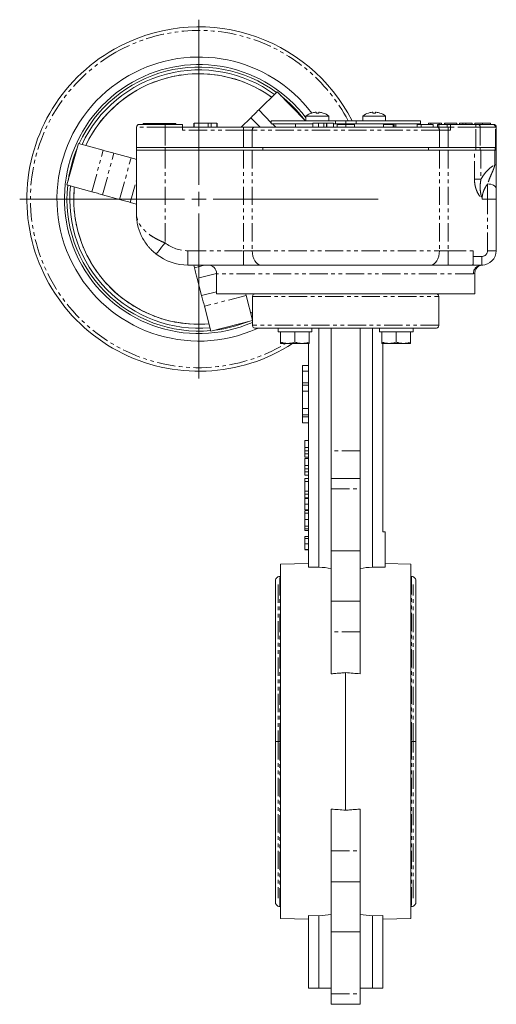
# Model space of a CAD drawing. Header units: millimetres. Extents: x 16 to 524, y -45 to 488.
# Tile 8 of 8: x 357 to 524, y 145 to 488. Entities that reach past the tile are written whole.
import ezdxf

# ---------------------------------------------------------------- set-up
doc = ezdxf.new("R2010")
doc.units = ezdxf.units.MM
doc.linetypes.add('PHANTOM', pattern=[12.7, 6.35, -1.27, 1.27, -1.27, 1.27, -1.27])

# ---------------------------------------------------------------- blocks, each defined once
blk = doc.blocks.new('SW_CENTERMARKSYMBOL_20')
at = {"color": 0, "linetype": 'Continuous', "lineweight": 0}
for p, q in [((0, 5), (0, 62.5)), ((-5, 0), (-62.5, 0)), ((0, 0), (-2.5, 0)), ((0, 0), (0, 2.5)), ((0, 0), (0, -2.5)), ((0, 0), (2.5, 0)), ((5, 0), (62.5, 0)), ((0, -5), (0, -62.5))]:
    blk.add_line(p, q, dxfattribs=at)

msp = doc.modelspace()

# ---------------------------------------------------------------- linework, layer by layer
at = {"color": 7, "linetype": 'Continuous', "lineweight": 15}
for p, q in [((440.77, 456.95), (447.17, 463.25)), ((447.17, 463.25), (457.07, 453.19)), ((438.02, 454.24), (434.61, 450.89)), ((445.15, 453.09), (445.15, 452.09)), ((467.59, 453.09), (445.15, 453.09)), ((449.22, 453.09), (449.22, 453.19)), ((452.1, 453.19), (449.22, 453.19)), ((452.1, 453.09), (452.1, 453.19)), ((452.43, 453.19), (452.1, 453.19)), ((452.43, 453.09), (452.43, 453.19)), ((452.86, 453.19), (452.43, 453.19)), ((452.86, 453.09), (452.86, 453.19)), ((453.47, 453.19), (453.47, 453.09)), ((454.13, 453.19), (453.69, 453.19)), ((454.13, 453.09), (454.13, 453.19)), ((454.31, 453.19), (454.13, 453.19)), ((454.31, 453.09), (454.31, 453.19)), ((455.11, 453.19), (454.31, 453.19)), ((455.11, 453.09), (455.11, 453.19)), ((455.28, 453.19), (455.11, 453.19)), ((455.28, 453.09), (455.28, 453.19)), ((455.92, 453.09), (455.92, 453.19)), ((457.18, 453.19), (456.73, 453.19)), ((457.18, 453.09), (457.18, 453.19)), ((457.24, 453.19), (457.18, 453.19)), ((457.24, 453.09), (457.24, 453.19)), ((457.25, 453.19), (457.24, 453.19)), ((457.25, 454.81), (457.25, 453.09)), ((465.25, 454.81), (457.25, 454.81)), ((460.81, 455.86), (460.81, 456.13)), ((461.69, 456.13), (461.69, 455.86)), ((465.25, 453.09), (465.25, 454.81)), ((465.25, 453.19), (466.28, 453.19)), ((466.28, 453.19), (466.28, 453.09)), ((466.28, 453.19), (471.15, 453.19)), ((467.59, 452.09), (467.59, 453.09)), ((467.59, 453.09), (471.15, 453.09)), ((471.15, 453.19), (471.15, 453.09)), ((471.15, 453.19), (476.02, 453.19)), ((471.15, 452.09), (471.15, 453.09)), ((471.15, 453.09), (474.71, 453.09)), ((474.71, 453.09), (474.71, 452.09)), ((497.15, 453.09), (474.71, 453.09)), ((476.02, 453.09), (476.02, 453.19)), ((477.05, 454.81), (477.05, 453.09)), ((485.05, 454.81), (477.05, 454.81)), ((480.61, 455.86), (480.61, 456.13)), ((481.49, 456.13), (481.49, 455.86)), ((483.06, 455.86), (483.06, 455.87)), ((485.05, 453.09), (485.05, 454.81)), ((497.15, 452.09), (497.15, 453.09)), ((398.15, 450.89), (398.15, 443.89)), ((399.15, 451.89), (408.15, 451.89)), ((400.48, 452.21), (400.48, 451.89)), ((400.48, 452.21), (411.82, 452.21)), ((408.15, 451.89), (414.15, 451.89)), ((411.82, 451.89), (411.82, 452.21)), ((414.15, 451.89), (414.15, 450.89)), ((414.15, 449.89), (414.15, 450.89)), ((414.15, 450.89), (435.48, 450.89)), ((418.15, 452.39), (418.15, 450.89)), ((418.25, 452.39), (418.25, 450.89)), ((423.18, 452.39), (418.25, 452.39)), ((423.18, 452.39), (423.18, 450.89)), ((424.2, 452.39), (423.18, 452.39)), ((424.2, 452.39), (424.2, 450.89)), ((426.15, 452.39), (424.2, 452.39)), ((426.15, 452.39), (426.15, 450.89)), ((426.25, 452.39), (426.25, 450.89)), ((435.48, 450.89), (439.11, 450.89)), ((439.11, 450.89), (503.19, 450.89)), ((445.15, 452.09), (459.78, 452.09)), ((453.65, 452.09), (453.65, 450.89)), ((459.69, 452.39), (459.69, 450.89)), ((461.61, 452.39), (461.61, 450.89)), ((464.42, 452.39), (464.42, 450.89)), ((464.51, 452.39), (464.42, 452.39)), ((464.51, 452.39), (464.51, 450.89)), ((466.78, 452.09), (467.59, 452.09)), ((466.87, 452.39), (466.87, 450.89)), ((467.59, 452.09), (471.15, 452.09)), ((468.15, 451.89), (468.15, 450.89)), ((468.15, 451.89), (471.15, 451.89)), ((471.15, 452.09), (474.71, 452.09)), ((471.15, 451.89), (471.15, 450.89)), ((471.15, 451.89), (474.15, 451.89)), ((474.15, 451.89), (474.15, 450.89)), ((474.71, 452.09), (497.15, 452.09)), ((484.28, 451.89), (484.28, 450.89)), ((484.28, 451.89), (487.65, 451.89)), ((487.65, 451.89), (487.65, 450.89)), ((487.65, 451.89), (487.97, 451.89)), ((487.97, 451.89), (487.97, 450.89)), ((488.65, 450.89), (488.65, 452.09)), ((495.99, 451.89), (495.99, 450.89)), ((495.99, 451.89), (497.4, 451.89)), ((497.4, 451.89), (497.4, 450.89)), ((497.4, 451.89), (501.65, 451.89)), ((500.02, 452.39), (500.02, 451.89)), ((500.75, 452.39), (500.02, 452.39)), ((500.75, 452.39), (500.75, 451.89)), ((503.7, 452.39), (500.75, 452.39)), ((501.65, 451.89), (501.65, 450.89)), ((503.15, 451.89), (503.15, 450.89)), ((503.15, 451.89), (503.6, 451.89)), ((503.19, 450.89), (506.81, 450.89)), ((503.6, 451.89), (503.6, 450.89)), ((503.6, 451.89), (506.53, 451.89)), ((503.7, 452.39), (503.7, 451.89)), ((504.48, 452.39), (503.7, 452.39)), ((504.48, 452.39), (504.48, 451.89)), ((505.57, 452.39), (505.57, 451.89)), ((505.66, 452.39), (505.57, 452.39)), ((505.66, 452.39), (505.66, 451.89)), ((509.84, 452.39), (505.66, 452.39)), ((506.53, 451.89), (506.53, 450.89)), ((506.53, 451.89), (507.65, 451.89)), ((506.81, 450.89), (507.65, 450.89)), ((507.65, 450.89), (507.65, 451.89)), ((507.65, 451.89), (516.54, 451.89)), ((507.65, 450.89), (507.65, 449.89)), ((509.84, 452.39), (509.84, 451.89)), ((510.84, 452.39), (510.84, 451.89)), ((511.93, 452.39), (511.93, 451.89)), ((515.21, 452.39), (513.05, 452.39)), ((515.21, 452.39), (515.21, 451.89)), ((516.11, 452.39), (516.11, 451.89)), ((517.29, 451.89), (516.54, 451.89)), ((517.29, 451.89), (522.48, 451.89)), ((518.88, 452.39), (518.88, 451.89)), ((521.66, 452.39), (521.66, 451.89)), ((522.65, 451.89), (522.48, 451.89)), ((523.65, 450.89), (523.65, 443.89)), ((373.9, 430.83), (377.9, 445.29)), ((386.56, 442.89), (377.9, 445.29)), ((398.1, 443.89), (398.1, 442.89)), ((398.1, 443.89), (408.1, 443.89)), ((398.1, 442.89), (408.1, 442.89)), ((398.1, 442.89), (398.1, 420.89)), ((408.1, 443.89), (435.48, 443.89)), ((408.1, 442.89), (435.48, 442.89)), ((408.15, 443.89), (435.48, 443.89)), ((435.48, 443.89), (438.51, 443.89)), ((435.48, 442.89), (438.51, 442.89)), ((438.51, 443.89), (503.79, 443.89)), ((438.51, 442.89), (503.79, 442.89)), ((442.17, 443.89), (442.17, 442.89)), ((500.03, 443.89), (500.03, 442.89)), ((503.79, 443.89), (506.81, 443.89)), ((503.79, 442.89), (506.81, 442.89)), ((506.81, 443.89), (516.54, 443.89)), ((506.81, 443.89), (516.49, 443.89)), ((506.81, 442.89), (516.49, 442.89)), ((506.81, 442.89), (516.03, 442.89)), ((517.99, 442.89), (516.49, 442.89)), ((518.04, 443.89), (516.54, 443.89)), ((517.99, 442.89), (523.27, 442.89)), ((518.04, 443.89), (523.32, 443.89)), ((518.3, 442.89), (523.09, 442.89)), ((523.6, 442.89), (523.27, 442.89)), ((523.65, 443.89), (523.32, 443.89)), ((523.6, 443.89), (523.6, 442.89)), ((523.6, 442.89), (523.6, 437.78)), ((390.28, 441.87), (396.24, 440.22)), ((382.56, 428.44), (373.9, 430.83)), ((523.6, 429.5), (523.6, 425.89)), ((386.28, 427.41), (392.24, 425.76)), ((523.6, 425.89), (523.6, 407.89)), ((395.96, 424.73), (398.1, 424.14)), ((515.6, 407.89), (515.6, 405.89)), ((515.6, 402.89), (515.6, 405.89)), ((435.48, 402.89), (416.1, 402.89)), ((418.35, 401.98), (418.11, 402.89)), ((441.53, 402.89), (435.48, 402.89)), ((500.77, 402.89), (441.53, 402.89)), ((506.81, 402.89), (500.77, 402.89)), ((515.11, 402.89), (506.81, 402.89)), ((515.6, 402.89), (515.11, 402.89)), ((518.6, 402.89), (515.6, 402.89)), ((420.87, 392.25), (419.32, 398.24)), ((426.1, 399.89), (426.1, 392.89)), ((516.1, 392.89), (516.1, 399.91)), ((516.1, 392.89), (426.1, 392.89)), ((436.36, 392.28), (438.6, 383.65)), ((438.6, 391.89), (438.6, 381.89)), ((448.46, 392.89), (448.33, 392.78)), ((503.6, 381.89), (503.6, 391.89)), ((421.84, 388.52), (424.09, 379.82)), ((438.6, 386.45), (437.95, 386.15)), ((438.29, 384.82), (438.6, 384.96)), ((438.6, 383.58), (424.09, 379.82)), ((447.52, 380.89), (447.52, 379.59)), ((459.31, 380.89), (447.52, 380.89)), ((459.31, 380.89), (459.31, 379.59)), ((461.77, 380.89), (461.77, 297.66)), ((466.1, 380.89), (466.1, 338.13)), ((476.1, 380.89), (476.1, 338.13)), ((480.43, 297.66), (480.43, 380.89)), ((482.87, 380.89), (482.87, 379.59)), ((494.66, 380.89), (482.87, 380.89)), ((494.66, 380.89), (494.66, 379.59)), ((459.31, 379.59), (447.52, 379.59)), ((448.42, 379.59), (448.42, 376.04)), ((453.42, 379.59), (453.42, 376.04)), ((458.42, 379.59), (458.42, 376.04)), ((494.66, 379.59), (482.87, 379.59)), ((483.77, 379.59), (483.77, 376.04)), ((488.77, 379.59), (488.77, 376.04)), ((493.77, 379.59), (493.77, 376.04)), ((448.42, 375.59), (450.92, 375.59)), ((450.92, 375.59), (455.92, 375.59)), ((458.42, 375.59), (455.92, 375.59)), ((458.1, 375.59), (458.1, 370.89)), ((458.13, 370.89), (458.13, 375.59)), ((483.77, 375.59), (486.27, 375.59)), ((484.06, 375.59), (484.06, 370.89)), ((484.1, 370.89), (484.1, 375.59)), ((486.27, 375.59), (491.27, 375.59)), ((493.77, 375.59), (491.27, 375.59)), ((458.1, 370.89), (458.1, 297.58)), ((458.1, 370.89), (458.13, 370.89)), ((484.1, 370.89), (484.06, 370.89)), ((484.1, 309.89), (484.1, 370.89)), ((458.1, 367.89), (456.1, 367.89)), ((456.1, 365.89), (456.1, 367.89)), ((458.1, 365.89), (456.1, 365.89)), ((456.1, 361.81), (456.1, 365.89)), ((458.1, 361.81), (456.1, 361.81)), ((456.1, 361.09), (456.1, 361.81)), ((458.1, 361.09), (456.1, 361.09)), ((456.1, 358.92), (456.1, 361.09)), ((458.1, 358.92), (456.1, 358.92)), ((456.1, 352.86), (456.1, 358.92)), ((456.1, 352.86), (458.1, 352.86)), ((456.1, 350.69), (456.1, 352.86)), ((458.1, 350.69), (456.1, 350.69)), ((456.1, 349.97), (456.1, 350.69)), ((458.1, 349.97), (456.1, 349.97)), ((456.1, 347.89), (456.1, 349.97)), ((458.1, 347.89), (456.1, 347.89)), ((456.9, 341.74), (458.1, 341.74)), ((456.9, 341.74), (456.9, 339.34)), ((456.9, 338.11), (458.1, 338.11)), ((456.9, 337.09), (458.1, 337.09)), ((466.1, 338.13), (466.1, 328.49)), ((476.1, 328.49), (476.1, 338.13)), ((458.1, 335.99), (456.9, 335.99)), ((456.9, 335.47), (458.1, 335.47)), ((456.9, 335.47), (456.9, 333.07)), ((456.9, 331.84), (458.1, 331.84)), ((456.9, 330.82), (458.1, 330.82)), ((458.1, 329.72), (456.9, 329.72)), ((456.9, 328.47), (458.1, 328.47)), ((456.9, 328.47), (456.9, 327.42)), ((456.9, 327.42), (458.1, 327.42)), ((456.9, 327.42), (456.9, 324.07)), ((476.1, 328.49), (466.1, 328.49)), ((466.1, 328.49), (466.1, 324.87)), ((476.1, 328.49), (476.1, 324.87)), ((456.9, 324.07), (458.1, 324.07)), ((456.9, 324.07), (456.9, 323.08)), ((456.9, 323.08), (458.1, 323.08)), ((456.9, 323.05), (458.1, 323.05)), ((466.1, 324.87), (466.1, 303.26)), ((476.1, 324.87), (476.1, 303.26)), ((456.9, 321.83), (458.1, 321.83)), ((456.9, 321.56), (458.1, 321.56)), ((456.9, 319.59), (458.1, 319.59)), ((456.9, 319.46), (456.9, 319.15)), ((456.9, 317.61), (458.1, 317.61)), ((456.9, 317.34), (458.1, 317.34)), ((456.9, 317.19), (456.9, 316.59)), ((456.9, 316.44), (458.1, 316.44)), ((456.9, 314.2), (458.1, 314.2)), ((456.9, 311.95), (458.1, 311.95)), ((458.1, 310.99), (456.9, 310.99)), ((456.9, 310.42), (456.9, 310.99)), ((456.9, 310.42), (458.1, 310.42)), ((484.1, 309.89), (484.9, 309.89)), ((484.9, 309.89), (484.9, 297.56)), ((456.9, 308.35), (458.1, 308.35)), ((458.1, 307.59), (456.9, 307.59)), ((456.9, 305.8), (458.1, 305.8)), ((456.9, 303.77), (458.1, 303.77)), ((456.9, 303.69), (458.1, 303.69)), ((466.1, 303.26), (476.1, 303.26)), ((466.1, 303.26), (466.1, 285.76)), ((476.1, 303.26), (476.1, 285.76)), ((458.1, 298.85), (448.35, 298.64)), ((448.35, 175.14), (448.35, 298.64)), ((493.85, 298.64), (484.9, 298.84)), ((493.85, 298.64), (493.85, 236.89)), ((461.77, 297.66), (458.1, 297.58)), ((484.9, 297.56), (480.43, 297.66)), ((448.35, 294.39), (448.1, 294.39)), ((494.1, 294.39), (493.85, 294.39)), ((466.1, 285.76), (476.1, 285.76)), ((466.1, 285.76), (466.1, 275.03)), ((476.1, 285.76), (476.1, 275.03)), ((466.1, 275.03), (466.1, 260.46)), ((476.1, 275.03), (476.1, 260.46)), ((471.1, 212.91), (471.1, 260.87)), ((493.85, 236.89), (493.85, 175.14)), ((466.1, 213.32), (466.1, 198.75)), ((476.1, 198.75), (476.1, 213.32)), ((466.1, 198.75), (466.1, 188.02)), ((476.1, 198.75), (476.1, 188.02)), ((476.1, 188.02), (466.1, 188.02)), ((466.1, 188.02), (466.1, 170.52)), ((476.1, 188.02), (476.1, 170.52)), ((448.1, 179.39), (448.35, 179.39)), ((493.85, 179.39), (494.1, 179.39)), ((448.35, 175.14), (458.1, 174.93)), ((461.77, 176.12), (458.1, 176.2)), ((458.1, 150.89), (458.1, 176.2)), ((461.77, 150.89), (461.77, 176.12)), ((484.1, 176.2), (480.43, 176.12)), ((480.43, 150.89), (480.43, 176.12)), ((484.1, 150.89), (484.1, 176.2)), ((484.1, 174.93), (493.85, 175.14)), ((466.1, 170.52), (476.1, 170.52)), ((466.1, 170.52), (466.1, 148.91)), ((476.1, 170.52), (476.1, 148.91)), ((458.1, 150.89), (461.77, 150.89)), ((461.77, 150.89), (466.1, 150.89)), ((466.1, 148.91), (466.1, 145.29)), ((476.1, 150.89), (480.43, 150.89)), ((476.1, 148.91), (476.1, 145.29)), ((480.43, 150.89), (484.1, 150.89)), ((466.1, 145.29), (476.1, 145.29))]:
    msp.add_line(p, q, dxfattribs=at)
at = {"color": 8, "linetype": 'PHANTOM', "lineweight": 0}
for p, q in [((440.77, 456.95), (445.15, 452.5)), ((438.02, 454.24), (441.32, 450.89)), ((456.73, 453.09), (456.73, 453.19)), ((408.15, 450.89), (398.15, 450.89)), ((408.15, 450.89), (408.15, 451.89)), ((408.15, 450.89), (408.15, 443.89)), ((414.15, 450.89), (408.15, 450.89)), ((435.48, 449.89), (414.15, 449.89)), ((435.48, 450.89), (435.48, 449.89)), ((438.51, 449.89), (435.48, 449.89)), ((435.48, 449.89), (435.48, 443.89)), ((438.51, 449.89), (438.51, 443.89)), ((503.79, 449.89), (438.51, 449.89)), ((445.55, 452.09), (446.73, 450.89)), ((463.53, 452.39), (463.53, 450.89)), ((503.79, 449.89), (503.79, 443.89)), ((506.81, 449.89), (503.79, 449.89)), ((506.81, 450.89), (506.81, 449.89)), ((506.81, 449.89), (506.81, 443.89)), ((507.65, 449.89), (506.81, 449.89)), ((516.54, 450.89), (507.65, 450.89)), ((513.05, 452.39), (513.05, 451.89)), ((516.54, 450.89), (516.54, 451.89)), ((516.54, 443.89), (516.54, 450.89)), ((516.54, 450.89), (518.04, 450.89)), ((518.04, 450.89), (518.04, 443.89)), ((523.32, 450.89), (518.04, 450.89)), ((523.32, 443.89), (523.32, 450.89)), ((523.32, 450.89), (523.65, 450.89)), ((382.56, 428.44), (386.56, 442.89)), ((408.1, 443.89), (408.1, 442.89)), ((408.1, 442.89), (408.1, 410.64)), ((435.48, 442.89), (435.48, 407.89)), ((438.51, 442.89), (438.51, 407.89)), ((503.79, 442.89), (503.79, 407.89)), ((506.81, 442.89), (506.81, 407.89)), ((516.03, 432.78), (516.03, 442.89)), ((516.49, 442.89), (516.49, 443.89)), ((517.99, 443.89), (517.99, 442.89)), ((518.3, 442.89), (518.3, 432.78)), ((523.09, 437.78), (523.09, 442.89)), ((523.27, 442.89), (523.27, 443.89)), ((386.28, 427.41), (390.28, 441.87)), ((392.24, 425.76), (396.24, 440.22)), ((523.6, 437.78), (523.09, 437.78)), ((395.96, 424.73), (398.1, 432.45)), ((518.3, 432.78), (516.03, 432.78)), ((520.6, 425.89), (520.6, 431.17)), ((518.69, 425.89), (520.6, 425.89)), ((520.6, 407.89), (520.6, 425.89)), ((523.6, 425.89), (520.6, 425.89)), ((416.1, 402.89), (416.1, 407.89)), ((416.1, 407.89), (435.48, 407.89)), ((435.48, 402.89), (435.48, 407.89)), ((435.48, 407.89), (438.51, 407.89)), ((438.51, 407.89), (503.79, 407.89)), ((503.79, 407.89), (506.81, 407.89)), ((506.81, 402.89), (506.81, 407.89)), ((506.81, 407.89), (515.6, 407.89)), ((515.6, 405.89), (518.6, 405.89)), ((518.6, 402.89), (518.6, 405.89)), ((523.6, 407.89), (520.6, 407.89)), ((421.87, 402.89), (418.35, 401.98)), ((426.09, 400), (419.32, 398.24)), ((515.63, 399.89), (426.1, 399.89)), ((516.09, 399.91), (515.63, 399.89)), ((426.1, 393.61), (420.87, 392.25)), ((436.36, 392.28), (421.84, 388.52)), ((438.6, 391.89), (503.6, 391.89)), ((448.36, 392.79), (448.48, 392.89)), ((503.6, 381.89), (438.6, 381.89)), ((456.9, 339.34), (458.1, 339.34)), ((476.1, 338.13), (466.1, 338.13)), ((456.9, 333.07), (458.1, 333.07)), ((466.1, 324.87), (476.1, 324.87)), ((448.1, 236.89), (448.1, 294.39)), ((494.1, 294.39), (494.1, 236.89)), ((447.5, 291.52), (447.5, 236.89)), ((494.7, 236.89), (494.7, 291.52)), ((476.1, 275.03), (466.1, 275.03)), ((447.5, 236.89), (447.5, 182.27)), ((448.1, 179.39), (448.1, 236.89)), ((494.1, 236.89), (494.1, 179.39)), ((494.7, 182.27), (494.7, 236.89)), ((466.1, 198.75), (476.1, 198.75)), ((466.1, 148.91), (476.1, 148.91))]:
    msp.add_line(p, q, dxfattribs=at)
at = {"color": 7, "linetype": 'Continuous', "lineweight": 15, "flags": 128}
for points in [[(440.77, 456.95), (440.4, 456.58), (440.03, 456.22), (439.66, 455.86), (439.31, 455.51), (438.96, 455.17), (438.63, 454.84), (438.32, 454.54), (438.02, 454.24)], [(386.56, 442.89), (387.07, 442.75), (387.57, 442.62), (388.06, 442.48), (388.54, 442.35), (389.01, 442.22), (389.45, 442.09), (389.88, 441.98), (390.28, 441.87)], [(396.24, 440.22), (396.64, 440.11), (397.07, 439.99), (397.52, 439.86), (397.98, 439.73), (398.1, 439.7)], [(376.25, 425.89), (376.4, 429.49), (376.46, 430.13)], [(382.56, 428.44), (383.07, 428.3), (383.57, 428.16), (384.06, 428.02), (384.54, 427.89), (385.01, 427.76), (385.45, 427.64), (385.88, 427.52), (386.28, 427.41)], [(392.24, 425.76), (392.64, 425.65), (393.07, 425.53), (393.52, 425.41), (393.98, 425.28), (394.46, 425.14), (394.96, 425.01), (395.46, 424.87), (395.96, 424.73)], [(419.32, 398.24), (419.21, 398.65), (419.1, 399.07), (418.99, 399.52), (418.86, 399.99), (418.74, 400.47), (418.61, 400.97), (418.48, 401.47), (418.35, 401.98)], [(421.84, 388.52), (421.71, 389.03), (421.58, 389.53), (421.45, 390.02), (421.32, 390.51), (421.2, 390.97), (421.08, 391.42), (420.97, 391.85), (420.87, 392.25)], [(436.36, 392.28), (436.23, 392.79), (436.2, 392.89)]]:
    msp.add_lwpolyline(points, dxfattribs=at)
at = {"color": 8, "linetype": 'PHANTOM', "lineweight": 0, "flags": 128}
for points in [[(439.11, 450.89), (438.99, 450.87), (438.88, 450.81), (438.78, 450.72), (438.68, 450.6), (438.61, 450.45), (438.55, 450.27), (438.52, 450.09), (438.51, 449.89)], [(503.19, 450.89), (503.31, 450.87), (503.42, 450.81), (503.52, 450.72), (503.62, 450.6), (503.69, 450.45), (503.75, 450.27), (503.78, 450.09), (503.79, 449.89)], [(523.6, 429.5), (523.54, 429.83), (523.37, 430.14), (523.09, 430.43), (522.72, 430.68), (522.26, 430.89), (521.74, 431.04), (521.18, 431.13), (520.6, 431.17)], [(405.02, 406.7), (405.08, 406.78), (405.25, 407), (405.54, 407.37), (405.92, 407.86), (406.39, 408.45), (406.92, 409.14), (407.5, 409.87), (408.1, 410.64)], [(441.53, 402.89), (440.94, 402.99), (440.37, 403.27), (439.85, 403.73), (439.39, 404.35), (439.02, 405.11), (438.74, 405.98), (438.57, 406.91), (438.51, 407.89)], [(500.77, 402.89), (501.36, 402.99), (501.93, 403.27), (502.45, 403.73), (502.91, 404.35), (503.28, 405.11), (503.56, 405.98), (503.73, 406.91), (503.79, 407.89)], [(437.95, 386.14), (438.21, 386.26), (438.6, 386.44)]]:
    msp.add_lwpolyline(points, dxfattribs=at)
at = {"color": 7, "linetype": 'Continuous', "lineweight": 15}
for centre, radius, start, end in [((419.9, 425.89), 60, 27.0649, 119.5356), ((419.9, 425.89), 60, 119.5356, 303.0355), ((419.9, 425.89), 49.49, 37.2809, 119.5356), ((419.9, 425.89), 46.01, 53.9181, 155.1532), ((419.9, 425.89), 45, 54.1297, 154.9416), ((419.9, 425.89), 46.88, 37.1674, 119.5356), ((419.9, 425.89), 49.49, 119.5356, 294.3518), ((419.9, 425.89), 46.88, 119.5356, 293.5113), ((419.9, 425.89), 43.64, 54.4306, 154.6407), ((419.9, 425.89), 46.01, 37.3547, 51.7165), ((461.25, 449.69), 6.5, 108.0602, 127.9799), ((461.25, 449.69), 6.49, 96.5522, 108.0324), ((464.72, 459.03), 6.33, 209.9515, 210.0893), ((461.25, 448.53), 7.34, 86.5653, 93.4347), ((461.25, 449.69), 6.49, 71.9676, 83.4478), ((457.5, 459.19), 6.65, 329.914, 330.0452), ((461.25, 449.69), 6.5, 52.0201, 71.9398), ((481.05, 449.69), 6.5, 108.0602, 127.9799), ((484.8, 459.19), 6.65, 209.9548, 210.086), ((481.05, 449.69), 6.49, 96.5522, 108.0324), ((481.05, 448.53), 7.34, 86.5653, 93.4347), ((481.05, 449.69), 6.49, 71.9676, 83.4478), ((481.05, 449.69), 6.5, 52.0201, 71.9398), ((399.15, 450.89), 1, 90, 180), ((522.65, 450.89), 1, 0, 90), ((419.9, 425.89), 46.01, 157.3547, 171.7165), ((419.9, 425.89), 46.01, 173.9181, 275.1532), ((419.9, 425.89), 45, 174.1297, 274.9416), ((419.9, 425.89), 43.64, 180, 274.6407), ((416.1, 420.89), 18, 232.0201, 270), ((518.6, 407.89), 5, 270, 0), ((423.1, 399.89), 3, 0, 90), ((419.9, 425.89), 46.01, 277.3547, 291.7165)]:
    msp.add_arc(centre, radius, start, end, dxfattribs=at)
at = {"color": 8, "linetype": 'PHANTOM', "lineweight": 0}
for centre, radius, start, end in [((419.9, 425.89), 58.77, 27.6817, 119.5356), ((419.9, 425.89), 58.77, 119.5356, 301.1356), ((419.9, 425.89), 43.66, 54.4281, 119.5356), ((419.9, 425.89), 43.66, 119.5356, 154.6432), ((517.14, 451), 0.903, 353.0467, 80.7111), ((522.39, 450.97), 0.929, 355.3181, 84.3861), ((419.9, 425.89), 43.66, 174.4281, 274.6432), ((416.1, 420.89), 13, 232.0201, 270), ((518.6, 407.89), 2, 270, 0), ((518.61, 399.91), 2.98, 90.3015, 180.2983)]:
    msp.add_arc(centre, radius, start, end, dxfattribs=at)
at = {"color": 7, "linetype": 'Continuous', "lineweight": 15}
for centre, start_param, end_param in [((444.18, 236.89), 1.364119, 1.40538), ((498.01, 236.89), 1.736212, 1.777473), ((444.18, 236.89), 4.877805, 4.919066), ((498.01, 236.89), 4.505712, 4.546973)]:
    msp.add_ellipse(centre, major_axis=(106.8, 0), ratio=0.576932, start_param=start_param, end_param=end_param, dxfattribs=at)
for points, knots in [([(453.47, 453.19), (453.44, 453.19), (453.33, 453.19), (453.17, 453.19), (452.95, 453.19), (452.92, 453.19)], [0, 0, 0, 0, 0.207527, 0.8932565, 1, 1, 1, 1]), ([(455.92, 453.19), (455.86, 453.19), (455.69, 453.19), (455.5, 453.19), (455.37, 453.19)], [0, 0, 0, 0, 0.33987, 1, 1, 1, 1]), ([(456.73, 453.19), (456.69, 453.19), (456.61, 453.19), (456.5, 453.19), (456.39, 453.19), (456.28, 453.19), (456.19, 453.19), (456.09, 453.19), (456.01, 453.19), (455.95, 453.19), (455.92, 453.19)], [0, 0, 0, 0, 0.164824, 0.317608, 0.459308, 0.589183, 0.708252, 0.816262, 0.913536, 1, 1, 1, 1]), ([(460.81, 456.13), (460.81, 456.14), (460.78, 456.15), (460.67, 456.15), (460.59, 456.14), (460.51, 456.13)], [0, 0, 0, 0, 0.5, 0.5, 1, 1, 1, 1]), ([(461.99, 456.13), (461.91, 456.14), (461.83, 456.15), (461.72, 456.15), (461.69, 456.14), (461.69, 456.13)], [0, 0, 0, 0, 0.5, 0.5, 1, 1, 1, 1]), ([(480.61, 456.13), (480.61, 456.14), (480.58, 456.15), (480.47, 456.15), (480.39, 456.14), (480.31, 456.13)], [0, 0, 0, 0, 0.5, 0.5, 1, 1, 1, 1]), ([(481.79, 456.13), (481.71, 456.14), (481.63, 456.15), (481.52, 456.15), (481.49, 456.14), (481.49, 456.13)], [0, 0, 0, 0, 0.5, 0.5, 1, 1, 1, 1]), ([(461.61, 452.39), (461.54, 452.39), (461.41, 452.39), (461.21, 452.39), (461.02, 452.39), (460.84, 452.39), (460.67, 452.39), (460.51, 452.39), (460.36, 452.39), (460.23, 452.39), (460.1, 452.39), (459.99, 452.39), (459.9, 452.39), (459.82, 452.39), (459.76, 452.39), (459.72, 452.39), (459.7, 452.39), (459.69, 452.39), (459.69, 452.39)], [0, 0, 0, 0, 0.065534, 0.128827, 0.189955, 0.249648, 0.308248, 0.366796, 0.425501, 0.485892, 0.546682, 0.606687, 0.667522, 0.729426, 0.793138, 0.859027, 0.927697, 1, 1, 1, 1]), ([(463.53, 452.39), (463.51, 452.39), (463.48, 452.39), (463.42, 452.39), (463.37, 452.39), (463.31, 452.39), (463.25, 452.39), (463.19, 452.39), (463.13, 452.39), (463.05, 452.39), (462.94, 452.39), (462.79, 452.39), (462.63, 452.39), (462.45, 452.39), (462.26, 452.39), (462.05, 452.39), (461.84, 452.39), (461.69, 452.39), (461.61, 452.39)], [0, 0, 0, 0, 0.069613, 0.134156, 0.194122, 0.24927, 0.300398, 0.34646, 0.388252, 0.425903, 0.496106, 0.565535, 0.634846, 0.704759, 0.775666, 0.847725, 0.922418, 1, 1, 1, 1]), ([(464.27, 452.39), (464.2, 452.39), (464.04, 452.39), (463.75, 452.39), (463.63, 452.39), (463.53, 452.39)], [0, 0, 0, 0, 0.158437, 0.326606, 1, 1, 1, 1]), ([(466.87, 452.39), (466.87, 452.39), (466.87, 452.39), (466.84, 452.39), (466.79, 452.39), (466.72, 452.39), (466.63, 452.39), (466.52, 452.39), (466.39, 452.39), (466.24, 452.39), (466.07, 452.39), (465.89, 452.39), (465.7, 452.39), (465.49, 452.39), (465.26, 452.39), (465.02, 452.39), (464.77, 452.39), (464.6, 452.39), (464.51, 452.39)], [0, 0, 0, 0, 0.0690622, 0.1347659, 0.1976107, 0.2585282, 0.3181274, 0.3770583, 0.4356858, 0.4947336, 0.5540911, 0.6133334, 0.6729242, 0.7340655, 0.7962988, 0.8612409, 0.9289703, 1, 1, 1, 1]), ([(511.93, 452.39), (511.89, 452.39), (511.81, 452.39), (511.69, 452.39), (511.58, 452.39), (511.48, 452.39), (511.38, 452.39), (511.29, 452.39), (511.21, 452.39), (511.14, 452.39), (511.07, 452.39), (511.01, 452.39), (510.95, 452.39), (510.91, 452.39), (510.88, 452.39), (510.86, 452.39), (510.84, 452.39), (510.84, 452.39), (510.84, 452.39)], [0, 0, 0, 0, 0.056069, 0.112005, 0.16716, 0.222796, 0.278891, 0.336333, 0.394646, 0.455556, 0.51806, 0.580858, 0.645685, 0.712127, 0.780075, 0.850895, 0.923735, 1, 1, 1, 1]), ([(513.05, 452.39), (512.99, 452.39), (512.87, 452.39), (512.7, 452.39), (512.54, 452.39), (512.39, 452.39), (512.26, 452.39), (512.14, 452.39), (512.03, 452.39), (511.96, 452.39), (511.93, 452.39)], [0, 0, 0, 0, 0.162643, 0.312901, 0.453294, 0.58413, 0.70285, 0.811058, 0.910586, 1, 1, 1, 1]), ([(518.88, 452.39), (518.82, 452.39), (518.69, 452.39), (518.51, 452.39), (518.33, 452.39), (518.15, 452.39), (517.98, 452.39), (517.81, 452.39), (517.64, 452.39), (517.48, 452.39), (517.33, 452.39), (517.18, 452.39), (517.04, 452.39), (516.91, 452.39), (516.79, 452.39), (516.68, 452.39), (516.58, 452.39), (516.48, 452.39), (516.39, 452.39), (516.32, 452.39), (516.26, 452.39), (516.2, 452.39), (516.17, 452.39), (516.13, 452.39), (516.12, 452.39), (516.12, 452.39), (516.11, 452.39)], [0, 0, 0, 0, 0.037492, 0.074049, 0.11041, 0.146286, 0.182361, 0.218671, 0.255067, 0.292232, 0.329644, 0.367522, 0.405679, 0.444527, 0.484062, 0.524465, 0.56615, 0.609415, 0.653655, 0.699191, 0.745587, 0.793411, 0.84241, 0.893356, 0.945747, 1, 1, 1, 1]), ([(521.66, 452.39), (521.66, 452.39), (521.65, 452.39), (521.62, 452.39), (521.55, 452.39), (521.47, 452.39), (521.36, 452.39), (521.22, 452.39), (521.06, 452.39), (520.87, 452.39), (520.67, 452.39), (520.45, 452.39), (520.22, 452.39), (519.97, 452.39), (519.72, 452.39), (519.45, 452.39), (519.17, 452.39), (518.98, 452.39), (518.88, 452.39)], [0, 0, 0, 0, 0.083185, 0.161992, 0.23625, 0.306601, 0.373855, 0.437969, 0.499954, 0.560382, 0.618843, 0.675201, 0.729719, 0.783027, 0.835926, 0.889454, 0.943952, 1, 1, 1, 1]), ([(523.6, 429.5), (523.6, 430.18), (523.6, 430.82), (523.6, 432.11), (523.6, 432.74), (523.6, 434.06), (523.6, 434.73), (523.6, 435.64), (523.6, 435.82), (523.6, 436.2), (523.6, 436.39), (523.6, 436.97), (523.6, 437.37), (523.6, 437.78)], [0, 0, 0, 0, 0.25, 0.25, 0.5, 0.5, 0.75, 0.75, 0.8125, 0.8125, 0.875, 0.875, 1, 1, 1, 1]), ([(405.02, 406.7), (404.45, 407.15), (403.91, 407.62), (403.15, 408.38), (402.91, 408.63), (402.43, 409.17), (402.21, 409.44), (401.55, 410.26), (401.15, 410.83), (400.43, 412), (400.11, 412.6), (399.23, 414.44), (398.81, 415.7), (398.38, 417.62), (398.28, 418.26), (398.17, 419.25), (398.14, 419.57), (398.11, 420.23), (398.1, 420.56), (398.1, 420.89)], [0, 0, 0, 0, 0.125, 0.125, 0.1875, 0.1875, 0.25, 0.25, 0.375, 0.375, 0.5, 0.5, 0.75, 0.75, 0.875, 0.875, 0.9375, 0.9375, 1, 1, 1, 1]), ([(515.6, 403), (515.52, 402.96), (515.44, 402.94), (515.27, 402.9), (515.19, 402.89), (515.11, 402.89)], [0, 0, 0, 0, 0.5, 0.5, 1, 1, 1, 1]), ([(516.1, 399.91), (516.14, 400.28), (516.22, 401.04), (516.86, 402), (517.79, 402.71), (518.53, 402.84), (518.91, 402.9)], [0, 0, 0, 0, 0.249998, 0.499997, 0.749998, 1, 1, 1, 1]), ([(439.6, 392.89), (439.48, 392.89), (439.35, 392.87), (439.11, 392.77), (438.99, 392.7), (438.79, 392.5), (438.72, 392.38), (438.62, 392.14), (438.6, 392.01), (438.6, 391.89)], [0, 0, 0, 0, 0.25, 0.25, 0.5, 0.5, 0.75, 0.75, 1, 1, 1, 1]), ([(502.6, 392.89), (502.71, 392.89), (502.84, 392.87), (503.09, 392.77), (503.21, 392.7), (503.4, 392.5), (503.48, 392.38), (503.57, 392.14), (503.6, 392.01), (503.6, 391.89)], [0, 0, 0, 0, 0.25, 0.25, 0.5, 0.5, 0.75, 0.75, 1, 1, 1, 1]), ([(438.6, 381.89), (438.6, 381.77), (438.62, 381.65), (438.72, 381.4), (438.79, 381.28), (438.99, 381.09), (439.11, 381.01), (439.35, 380.91), (439.48, 380.89), (439.6, 380.89)], [0, 0, 0, 0, 0.25, 0.25, 0.5, 0.5, 0.75, 0.75, 1, 1, 1, 1]), ([(502.6, 380.89), (502.6, 380.89), (502.51, 380.89), (502.12, 380.89), (501.81, 380.89), (500.87, 380.89), (500.24, 380.89), (498.58, 380.89), (497.56, 380.89), (495.04, 380.89), (493.54, 380.89), (490.07, 380.89), (488.1, 380.89), (483.74, 380.89), (481.36, 380.89), (476.35, 380.89), (473.72, 380.89), (468.47, 380.89), (465.85, 380.89), (460.84, 380.89), (458.45, 380.89), (454.09, 380.89), (452.12, 380.89), (448.65, 380.89), (447.16, 380.89), (444.64, 380.89), (443.61, 380.89), (441.95, 380.89), (441.33, 380.89), (440.39, 380.89), (440.07, 380.89), (439.68, 380.89), (439.6, 380.89), (439.6, 380.89)], [0, 0, 0, 0, 0.0625, 0.0625, 0.125, 0.125, 0.1875, 0.1875, 0.25, 0.25, 0.3125, 0.3125, 0.375, 0.375, 0.4375, 0.4375, 0.5, 0.5, 0.5625, 0.5625, 0.625, 0.625, 0.6875, 0.6875, 0.75, 0.75, 0.8125, 0.8125, 0.875, 0.875, 0.9375, 0.9375, 1, 1, 1, 1]), ([(503.6, 381.89), (503.6, 381.77), (503.57, 381.65), (503.48, 381.4), (503.4, 381.28), (503.21, 381.09), (503.09, 381.01), (502.84, 380.91), (502.71, 380.89), (502.6, 380.89)], [0, 0, 0, 0, 0.25, 0.25, 0.5, 0.5, 0.75, 0.75, 1, 1, 1, 1]), ([(450.92, 375.59), (450.71, 375.59), (450.49, 375.6), (450.07, 375.64), (449.86, 375.67), (449.24, 375.79), (448.83, 375.9), (448.42, 376.04)], [0, 0, 0, 0, 0.25, 0.25, 0.5, 0.5, 1, 1, 1, 1]), ([(448.42, 375.59), (448.42, 375.59), (448.42, 375.63), (448.42, 375.79), (448.42, 375.9), (448.42, 376.04)], [0, 0, 0, 0, 0.5, 0.5, 1, 1, 1, 1]), ([(455.92, 375.59), (455.71, 375.59), (455.49, 375.6), (455.07, 375.64), (454.86, 375.67), (454.24, 375.79), (453.83, 375.9), (453.42, 376.04)], [0, 0, 0, 0, 0.25, 0.25, 0.5, 0.5, 1, 1, 1, 1]), ([(458.42, 375.59), (458.42, 375.59), (458.42, 375.63), (458.42, 375.79), (458.42, 375.9), (458.42, 376.04)], [0, 0, 0, 0, 0.5, 0.5, 1, 1, 1, 1]), ([(486.27, 375.59), (486.06, 375.59), (485.85, 375.6), (485.43, 375.64), (485.22, 375.67), (484.59, 375.79), (484.18, 375.9), (483.77, 376.04)], [0, 0, 0, 0, 0.25, 0.25, 0.5, 0.5, 1, 1, 1, 1]), ([(483.77, 375.59), (483.77, 375.59), (483.77, 375.63), (483.77, 375.79), (483.77, 375.9), (483.77, 376.04)], [0, 0, 0, 0, 0.5, 0.5, 1, 1, 1, 1]), ([(491.27, 375.59), (491.06, 375.59), (490.85, 375.6), (490.43, 375.64), (490.22, 375.67), (489.59, 375.79), (489.18, 375.9), (488.77, 376.04)], [0, 0, 0, 0, 0.25, 0.25, 0.5, 0.5, 1, 1, 1, 1]), ([(493.77, 375.59), (493.77, 375.59), (493.77, 375.63), (493.77, 375.79), (493.77, 375.9), (493.77, 376.04)], [0, 0, 0, 0, 0.5, 0.5, 1, 1, 1, 1]), ([(456.9, 339.34), (456.9, 339.28), (456.9, 339.15), (456.9, 338.97), (456.9, 338.79), (456.9, 338.63), (456.9, 338.48), (456.9, 338.35), (456.9, 338.22), (456.9, 338.14), (456.9, 338.11)], [0, 0, 0, 0, 0.157891, 0.306795, 0.445675, 0.574557, 0.694631, 0.805977, 0.907764, 1, 1, 1, 1]), ([(456.9, 338.11), (456.9, 338.01), (456.9, 337.82), (456.9, 337.55), (456.9, 337.31), (456.9, 337.16), (456.9, 337.09)], [0, 0, 0, 0, 0.261213, 0.512048, 0.757793, 1, 1, 1, 1]), ([(456.9, 337.09), (456.9, 337.04), (456.9, 336.95), (456.9, 336.83), (456.9, 336.71), (456.9, 336.6), (456.9, 336.51), (456.9, 336.42), (456.9, 336.34), (456.9, 336.26), (456.9, 336.2), (456.9, 336.14), (456.9, 336.1), (456.9, 336.06), (456.9, 336.03), (456.9, 336.01), (456.9, 336), (456.9, 335.99), (456.9, 335.99)], [0, 0, 0, 0, 0.056809, 0.113874, 0.170522, 0.227532, 0.285334, 0.343678, 0.403164, 0.464002, 0.525827, 0.589097, 0.653293, 0.719115, 0.786763, 0.855798, 0.926841, 1, 1, 1, 1]), ([(456.9, 333.07), (456.9, 333.01), (456.9, 332.88), (456.9, 332.7), (456.9, 332.52), (456.9, 332.36), (456.9, 332.21), (456.9, 332.08), (456.9, 331.95), (456.9, 331.87), (456.9, 331.84)], [0, 0, 0, 0, 0.157891, 0.306795, 0.445675, 0.574557, 0.694631, 0.805977, 0.907764, 1, 1, 1, 1]), ([(456.9, 331.84), (456.9, 331.74), (456.9, 331.55), (456.9, 331.28), (456.9, 331.04), (456.9, 330.89), (456.9, 330.82)], [0, 0, 0, 0, 0.261213, 0.512048, 0.757793, 1, 1, 1, 1]), ([(456.9, 330.82), (456.9, 330.77), (456.9, 330.68), (456.9, 330.56), (456.9, 330.44), (456.9, 330.34), (456.9, 330.24), (456.9, 330.15), (456.9, 330.07), (456.9, 329.99), (456.9, 329.93), (456.9, 329.87), (456.9, 329.83), (456.9, 329.79), (456.9, 329.76), (456.9, 329.74), (456.9, 329.73), (456.9, 329.72), (456.9, 329.72)], [0, 0, 0, 0, 0.056809, 0.113874, 0.170522, 0.227532, 0.285334, 0.343678, 0.403164, 0.464002, 0.525827, 0.589097, 0.653293, 0.719115, 0.786763, 0.855798, 0.926841, 1, 1, 1, 1]), ([(456.9, 323.05), (456.9, 322.97), (456.9, 322.81), (456.9, 322.59), (456.9, 322.39), (456.9, 322.21), (456.9, 322.04), (456.9, 321.9), (456.9, 321.77), (456.9, 321.66), (456.9, 321.57), (456.9, 321.5), (456.9, 321.46), (456.9, 321.46), (456.9, 321.45)], [0, 0, 0, 0, 0.089234, 0.172961, 0.252632, 0.329356, 0.40469, 0.481494, 0.561858, 0.645853, 0.732316, 0.819195, 0.908083, 1, 1, 1, 1]), ([(456.9, 321.56), (456.9, 321.56), (456.9, 321.55), (456.9, 321.53), (456.9, 321.48), (456.9, 321.43), (456.9, 321.35), (456.9, 321.26), (456.9, 321.15), (456.9, 321.02), (456.9, 320.88), (456.9, 320.73), (456.9, 320.57), (456.9, 320.4), (456.9, 320.21), (456.9, 320.01), (456.9, 319.81), (456.9, 319.67), (456.9, 319.59)], [0, 0, 0, 0, 0.06214, 0.121983, 0.180595, 0.238609, 0.29625, 0.354365, 0.414087, 0.475412, 0.537243, 0.59928, 0.661188, 0.724284, 0.789188, 0.856377, 0.926498, 1, 1, 1, 1]), ([(456.9, 319.59), (456.9, 319.52), (456.9, 319.38), (456.9, 319.17), (456.9, 318.97), (456.9, 318.79), (456.9, 318.61), (456.9, 318.45), (456.9, 318.29), (456.9, 318.15), (456.9, 318.02), (456.9, 317.91), (456.9, 317.82), (456.9, 317.74), (456.9, 317.68), (456.9, 317.64), (456.9, 317.61), (456.9, 317.61), (456.9, 317.61)], [0, 0, 0, 0, 0.073201, 0.142587, 0.209625, 0.274883, 0.337931, 0.400462, 0.462501, 0.525005, 0.586689, 0.646813, 0.705215, 0.762881, 0.820728, 0.879295, 0.938511, 1, 1, 1, 1]), ([(456.9, 316.44), (456.9, 316.44), (456.9, 316.44), (456.9, 316.43), (456.9, 316.41), (456.9, 316.38), (456.9, 316.35), (456.9, 316.3), (456.9, 316.25), (456.9, 316.19), (456.9, 316.13), (456.9, 316.05), (456.9, 315.97), (456.9, 315.88), (456.9, 315.78), (456.9, 315.68), (456.9, 315.57), (456.9, 315.45), (456.9, 315.32), (456.9, 315.18), (456.9, 315.04), (456.9, 314.88), (456.9, 314.72), (456.9, 314.56), (456.9, 314.38), (456.9, 314.26), (456.9, 314.2)], [0, 0, 0, 0, 0.063113, 0.123612, 0.18097, 0.235256, 0.287095, 0.336024, 0.382374, 0.426325, 0.468201, 0.508239, 0.546617, 0.583488, 0.619002, 0.65359, 0.687163, 0.720428, 0.753235, 0.786265, 0.819508, 0.853548, 0.888311, 0.923997, 0.961351, 1, 1, 1, 1]), ([(456.9, 314.2), (456.9, 314.11), (456.9, 313.93), (456.9, 313.67), (456.9, 313.43), (456.9, 313.2), (456.9, 312.99), (456.9, 312.81), (456.9, 312.65), (456.9, 312.51), (456.9, 312.39), (456.9, 312.28), (456.9, 312.19), (456.9, 312.12), (456.9, 312.07), (456.9, 312.04), (456.9, 312.01), (456.9, 311.99), (456.9, 311.97), (456.9, 311.96), (456.9, 311.96), (456.9, 311.96), (456.9, 311.95)], [0, 0, 0, 0, 0.056725, 0.111439, 0.164371, 0.21644, 0.267394, 0.317343, 0.367257, 0.418163, 0.471358, 0.52792, 0.588017, 0.652172, 0.686383, 0.72325, 0.762597, 0.804726, 0.849443, 0.896709, 0.946889, 1, 1, 1, 1]), ([(456.9, 312.93), (456.9, 312.82), (456.9, 312.6), (456.9, 312.28), (456.9, 311.99), (456.9, 311.73), (456.9, 311.49), (456.9, 311.29), (456.9, 311.12), (456.9, 311.03), (456.9, 310.99)], [0, 0, 0, 0, 0.142657, 0.281169, 0.416977, 0.550852, 0.678364, 0.795032, 0.901998, 1, 1, 1, 1]), ([(456.9, 308.35), (456.9, 308.35), (456.9, 308.35), (456.9, 308.34), (456.9, 308.33), (456.9, 308.31), (456.9, 308.28), (456.9, 308.25), (456.9, 308.21), (456.9, 308.16), (456.9, 308.11), (456.9, 308.06), (456.9, 307.99), (456.9, 307.92), (456.9, 307.85), (456.9, 307.77), (456.9, 307.68), (456.9, 307.62), (456.9, 307.59)], [0, 0, 0, 0, 0.080028, 0.157825, 0.232559, 0.30472, 0.374369, 0.44157, 0.506039, 0.568678, 0.628697, 0.687073, 0.743221, 0.797558, 0.850225, 0.90138, 0.95107, 1, 1, 1, 1]), ([(456.9, 307.59), (456.9, 307.53), (456.9, 307.42), (456.9, 307.23), (456.9, 307.03), (456.9, 306.81), (456.9, 306.58), (456.9, 306.33), (456.9, 306.07), (456.9, 305.89), (456.9, 305.8)], [0, 0, 0, 0, 0.125625, 0.247619, 0.368528, 0.488104, 0.609878, 0.735382, 0.864448, 1, 1, 1, 1]), ([(456.9, 305.8), (456.9, 305.73), (456.9, 305.59), (456.9, 305.4), (456.9, 305.21), (456.9, 305.03), (456.9, 304.86), (456.9, 304.7), (456.9, 304.56), (456.9, 304.42), (456.9, 304.29), (456.9, 304.17), (456.9, 304.07), (456.9, 303.99), (456.9, 303.91), (456.9, 303.85), (456.9, 303.81), (456.9, 303.79), (456.9, 303.77)], [0, 0, 0, 0, 0.068499, 0.134572, 0.198208, 0.259784, 0.319951, 0.379508, 0.438814, 0.498497, 0.558182, 0.617438, 0.677522, 0.737959, 0.80033, 0.86409, 0.930622, 1, 1, 1, 1]), ([(448.1, 294.39), (447.92, 294.37), (447.65, 294.35), (447.3, 294.17), (447.03, 293.97), (446.81, 293.69), (446.65, 293.35), (446.58, 292.97), (446.61, 292.72), (446.62, 292.6)], [0, 0, 0, 0, 0.195428, 0.311032, 0.437708, 0.57356, 0.7154, 0.859048, 1, 1, 1, 1]), ([(446.62, 292.56), (446.62, 292.53), (446.61, 292.46), (446.6, 291.59), (446.6, 290.39), (446.6, 289.06), (446.6, 287.71), (446.6, 285.92), (446.6, 283.37), (446.6, 279.75), (446.6, 275.59), (446.6, 270.98), (446.6, 266.01), (446.6, 261.85), (446.6, 258.76), (446.6, 256.85), (446.6, 254.81), (446.6, 252.4), (446.6, 249.37), (446.6, 245.68), (446.6, 241.45), (446.6, 238.45), (446.6, 236.89)], [0, 0, 0, 0, 0.0643367, 0.1296577, 0.18574, 0.2326261, 0.2704863, 0.3035292, 0.3712063, 0.440532, 0.5102952, 0.5797855, 0.6492597, 0.7176363, 0.7420814, 0.7657797, 0.7887766, 0.8166985, 0.853067, 0.8966929, 0.9461785, 1, 1, 1, 1]), ([(495.57, 292.6), (495.58, 292.72), (495.61, 292.97), (495.54, 293.35), (495.38, 293.69), (495.16, 293.97), (494.89, 294.17), (494.54, 294.35), (494.27, 294.37), (494.1, 294.39)], [0, 0, 0, 0, 0.140952, 0.2846, 0.42644, 0.562292, 0.688968, 0.804572, 1, 1, 1, 1]), ([(495.6, 236.89), (495.6, 238.68), (495.6, 241.99), (495.6, 246.43), (495.6, 249.99), (495.6, 252.95), (495.6, 255.68), (495.6, 259.32), (495.6, 263.77), (495.6, 268.82), (495.6, 273.52), (495.6, 277.74), (495.6, 281.35), (495.6, 284), (495.6, 286.04), (495.6, 287.79), (495.59, 289.39), (495.59, 290.74), (495.59, 291.77), (495.58, 292.48), (495.57, 292.54), (495.57, 292.57)], [0, 0, 0, 0, 0.06159, 0.113872, 0.153999, 0.186432, 0.219383, 0.252844, 0.320612, 0.388517, 0.456626, 0.524672, 0.589274, 0.648542, 0.683619, 0.728263, 0.782804, 0.830369, 0.883691, 0.942726, 1, 1, 1, 1]), ([(466.1, 260.46), (466.63, 260.5), (467.72, 260.6), (469.38, 260.73), (470.52, 260.82), (471.1, 260.87)], [0, 0, 0, 0, 0.319939, 0.653271, 1, 1, 1, 1]), ([(471.1, 260.87), (471.95, 260.8), (473.62, 260.67), (475.29, 260.53), (476.1, 260.46)], [0, 0, 0, 0, 0.515069, 1, 1, 1, 1]), ([(446.6, 236.89), (446.6, 235.1), (446.6, 231.79), (446.6, 227.35), (446.6, 223.79), (446.6, 220.83), (446.6, 218.1), (446.6, 214.46), (446.6, 210.01), (446.6, 204.96), (446.6, 200.26), (446.6, 196.04), (446.6, 192.43), (446.6, 189.78), (446.6, 187.74), (446.6, 185.99), (446.6, 184.39), (446.6, 183.04), (446.61, 182.01), (446.61, 181.3), (446.62, 181.24), (446.62, 181.21)], [0, 0, 0, 0, 0.06159, 0.113872, 0.153999, 0.186432, 0.219383, 0.252844, 0.320612, 0.388517, 0.456626, 0.524672, 0.589274, 0.648542, 0.683619, 0.728263, 0.782804, 0.830369, 0.883691, 0.942726, 1, 1, 1, 1]), ([(495.57, 181.22), (495.58, 181.25), (495.59, 181.33), (495.59, 182.19), (495.6, 183.39), (495.6, 184.73), (495.6, 186.07), (495.6, 187.86), (495.6, 190.41), (495.6, 194.03), (495.6, 198.19), (495.6, 202.8), (495.6, 207.77), (495.6, 211.93), (495.6, 215.02), (495.6, 216.93), (495.6, 218.97), (495.6, 221.38), (495.6, 224.41), (495.6, 228.1), (495.6, 232.33), (495.6, 235.33), (495.6, 236.89)], [0, 0, 0, 0, 0.0643367, 0.1296577, 0.18574, 0.2326261, 0.2704863, 0.3035292, 0.3712063, 0.440532, 0.5102952, 0.5797855, 0.6492597, 0.7176363, 0.7420814, 0.7657797, 0.7887766, 0.8166985, 0.853067, 0.8966929, 0.9461785, 1, 1, 1, 1]), ([(471.1, 212.91), (470.24, 212.98), (468.57, 213.11), (466.9, 213.25), (466.1, 213.32)], [0, 0, 0, 0, 0.515069, 1, 1, 1, 1]), ([(476.1, 213.32), (475.56, 213.28), (474.47, 213.18), (472.81, 213.05), (471.67, 212.96), (471.1, 212.91)], [0, 0, 0, 0, 0.319939, 0.653271, 1, 1, 1, 1]), ([(446.62, 181.18), (446.61, 181.06), (446.58, 180.81), (446.65, 180.43), (446.81, 180.09), (447.03, 179.81), (447.3, 179.61), (447.65, 179.43), (447.92, 179.41), (448.1, 179.39)], [0, 0, 0, 0, 0.140952, 0.2846, 0.42644, 0.562292, 0.688968, 0.804572, 1, 1, 1, 1]), ([(494.1, 179.39), (494.27, 179.41), (494.54, 179.43), (494.89, 179.61), (495.16, 179.81), (495.38, 180.09), (495.54, 180.43), (495.61, 180.81), (495.58, 181.06), (495.57, 181.18)], [0, 0, 0, 0, 0.195428, 0.311032, 0.437708, 0.57356, 0.7154, 0.859048, 1, 1, 1, 1])]:
    msp.add_open_spline(points, degree=3, knots=knots, dxfattribs=at)
at = {"color": 8, "linetype": 'PHANTOM', "lineweight": 0}
for points, knots in [([(518.3, 432.78), (518.63, 433.39), (518.99, 433.95), (519.76, 434.98), (520.16, 435.45), (520.99, 436.3), (521.4, 436.66), (522.24, 437.3), (522.67, 437.57), (523.09, 437.78)], [0, 0, 0, 0, 0.25, 0.25, 0.5, 0.5, 0.75, 0.75, 1, 1, 1, 1]), ([(523.09, 437.78), (523.07, 437.6), (523.03, 437.43), (522.95, 437.11), (522.9, 436.95), (522.76, 436.52), (522.66, 436.26), (522.45, 435.74), (522.34, 435.49), (522.12, 434.99), (522.01, 434.73), (521.68, 433.97), (521.45, 433.45), (521.01, 432.35), (520.8, 431.78), (520.6, 431.17)], [0, 0, 0, 0, 0.0625, 0.0625, 0.125, 0.125, 0.25, 0.25, 0.375, 0.375, 0.5, 0.5, 0.75, 0.75, 1, 1, 1, 1]), ([(516.03, 432.78), (516.03, 432.14), (516.09, 431.51), (516.25, 430.58), (516.32, 430.28), (516.49, 429.66), (516.58, 429.36), (516.92, 428.48), (517.19, 427.92), (517.69, 427.12), (517.87, 426.86), (518.16, 426.49), (518.27, 426.36), (518.47, 426.12), (518.58, 426), (518.69, 425.89)], [0, 0, 0, 0, 0.25, 0.25, 0.375, 0.375, 0.5, 0.5, 0.75, 0.75, 0.875, 0.875, 0.9375, 0.9375, 1, 1, 1, 1]), ([(518.3, 432.78), (518.18, 432.21), (518.1, 431.64), (518.01, 430.49), (518.01, 429.91), (518.07, 428.75), (518.14, 428.18), (518.31, 427.32), (518.37, 427.03), (518.52, 426.46), (518.6, 426.17), (518.69, 425.89)], [0, 0, 0, 0, 0.25, 0.25, 0.5, 0.5, 0.75, 0.75, 0.875, 0.875, 1, 1, 1, 1]), ([(520.6, 431.17), (520.33, 430.81), (520.08, 430.44), (519.62, 429.64), (519.41, 429.22), (519.16, 428.55), (519.08, 428.33), (518.94, 427.86), (518.88, 427.62), (518.74, 426.89), (518.69, 426.39), (518.69, 425.89)], [0, 0, 0, 0, 0.25, 0.25, 0.5, 0.5, 0.625, 0.625, 0.75, 0.75, 1, 1, 1, 1]), ([(408.1, 410.64), (407.36, 410.93), (406.65, 411.24), (405.61, 411.74), (405.28, 411.92), (404.61, 412.28), (404.29, 412.47), (403.35, 413.04), (402.77, 413.44), (401.97, 414.06), (401.72, 414.27), (401.23, 414.7), (400.99, 414.92), (400.33, 415.6), (399.94, 416.05), (399.28, 416.98), (399, 417.46), (398.55, 418.43), (398.38, 418.91), (398.21, 419.65), (398.17, 419.9), (398.12, 420.27), (398.11, 420.4), (398.1, 420.64), (398.1, 420.77), (398.1, 420.89)], [0, 0, 0, 0, 0.125, 0.125, 0.1875, 0.1875, 0.25, 0.25, 0.375, 0.375, 0.4375, 0.4375, 0.5, 0.5, 0.625, 0.625, 0.75, 0.75, 0.875, 0.875, 0.9375, 0.9375, 0.96875, 0.96875, 1, 1, 1, 1]), ([(448.1, 236.89), (447.98, 236.89), (447.72, 236.89), (447.28, 236.89), (446.86, 236.89), (446.6, 236.89), (446.62, 236.89), (446.63, 236.89)], [0, 0, 0, 0, 0.152042, 0.330735, 0.586096, 0.866095, 1, 1, 1, 1]), ([(494.1, 236.89), (494.22, 236.89), (494.48, 236.89), (494.91, 236.89), (495.33, 236.89), (495.59, 236.89), (495.57, 236.89), (495.56, 236.89)], [0, 0, 0, 0, 0.152042, 0.330735, 0.586096, 0.866095, 1, 1, 1, 1])]:
    msp.add_open_spline(points, degree=3, knots=knots, dxfattribs=at)
at = {"color": 7, "linetype": 'Continuous', "lineweight": 15}
for points in [[(453.42, 376.04), (452.6, 375.76), (451.77, 375.59), (450.92, 375.59)], [(458.42, 376.04), (457.6, 375.76), (456.77, 375.59), (455.92, 375.59)], [(488.77, 376.04), (487.96, 375.76), (487.13, 375.59), (486.27, 375.59)], [(493.77, 376.04), (492.96, 375.76), (492.13, 375.59), (491.27, 375.59)]]:
    msp.add_open_spline(points, degree=3, dxfattribs=at)

# ---------------------------------------------------------------- block references
at = {"color": 7, "linetype": 'Continuous', "lineweight": 0}
msp.add_blockref('SW_CENTERMARKSYMBOL_20', (419.9, 425.89), dxfattribs=at)

doc.saveas('drawing.dxf')
